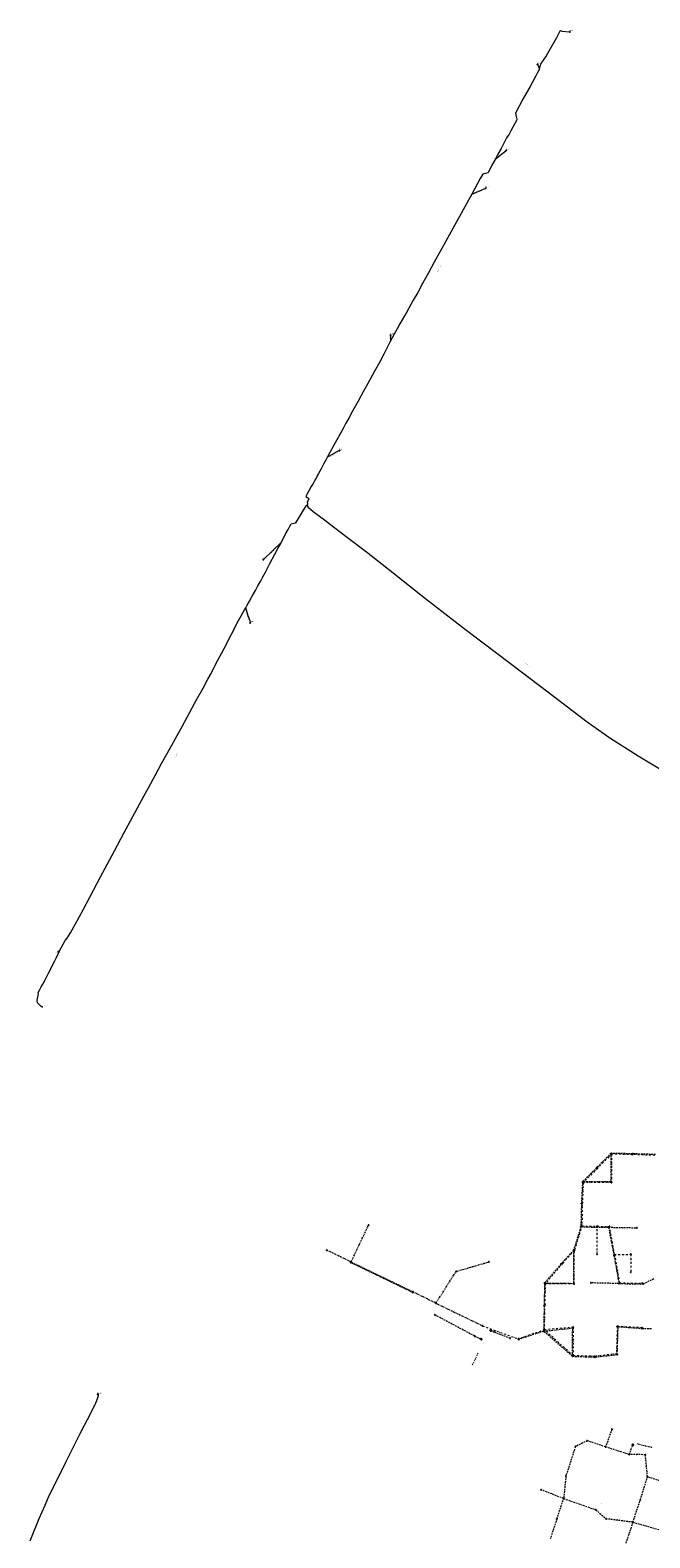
# Model space of a CAD drawing. Extents: x 149823 to 156818, y 468751 to 475536.
# Tile 15 of 27: x 152530 to 153429, y 472647 to 474834. Entities that reach past the tile are written whole.
import ezdxf
from ezdxf.enums import TextEntityAlignment as Align
from ezdxf.lldxf.tags import DXFTag

# ---------------------------------------------------------------- set-up
doc = ezdxf.new("R2010")
doc.units = 0
doc.header["$LTSCALE"] = 0.5
for name, pattern in [('RI-DWA-SO', [11, 5, -3, 0, -3]), ('RI-GWA-SO', [18.45, 6, -1.8, 1.75, -1.8, 1.75, -1.8, 1.75, -1.8]), ('RI-HWA-SO', [7.4, 5, -2.4]), ('RI-OVERIG-SO', [17, 5, -2, 2, -2, 0, -2, 2, -2])]:
    doc.linetypes.add(name, pattern=pattern)
doc.layers.get('0').update_dxf_attribs({"linetype": 'CONTINUOUS'})
for name, color, linetype, lineweight in [('B-OI-RI-DWA-G', 42, 'RI-DWA-SO', 18), ('B-OI-RI-DWA_RIOOLPUT-S-250', 42, 'CONTINUOUS', 18), ('B-OI-RI-GWA-G', 11, 'RI-GWA-SO', 18), ('B-OI-RI-GWA_RIOOLPUT-S-250', 11, 'CONTINUOUS', 18), ('B-OI-RI-HWA-G', 151, 'RI-HWA-SO', 18), ('B-OI-RI-HWA_RIOOLPUT-S-250', 151, 'CONTINUOUS', 18), ('B-OI-RI-OVERIG_DUIKER-G', 171, 'RI-OVERIG-SO', 18), ('B-OI-RI-OVERIG_STROMINGSRICHTING-T70', 252, 'CONTINUOUS', 70), ('B-OI-RI-PERSLEIDING-G', 210, 'RI-PERS-SO', 18), ('B-OI-RI-PERSLEIDING-T30', 210, 'CONTINUOUS', 35), ('B-OI-RI-PERSLEIDING_PUTNUMMER-T50', 210, 'CONTINUOUS', 50), ('B-OI-RI-PERSLEIDING_RIOOLPUT_POMPPUT-S-250', 210, 'CONTINUOUS', 18)]:
    doc.layers.add(name, color=color, linetype=linetype, lineweight=lineweight)
doc.layers.add('UITLAAT', color=151, linetype='CONTINUOUS')
doc.styles.add('NLCS-ISO', font='NLCS-ISO.ttf')
doc.styles.add('NLCS-ISO-M250-T30', font='NLCS-ISO.ttf', dxfattribs={"height": 0.75})
doc.styles.add('NLCS-ISO-M250-T50', font='NLCS-ISO.ttf', dxfattribs={"height": 1.25})
doc.styles.add('NLCS-ISO-M250-T70', font='NLCS-ISO.ttf', dxfattribs={"height": 1.75})
tags = doc.linetypes.add('RI-PERS-SO', pattern='A,7,-2,["P",Standard,S=1.8,R=0,X=-0.5,Y=-0.9],-2,7,-2,[102,NLCS.SHX,S=1,R=180,X=0,Y=0],-2', length=22).pattern_tags.tags
tags[6] = DXFTag(74, 10)

# ---------------------------------------------------------------- blocks, each defined once
blk = doc.blocks.new('SRI-PUT_INSPECTIE-SO')
at = {"flags": 128}
blk.add_lwpolyline([(-2, -2), (2, -2), (2, 2), (-2, 2)], close=True, dxfattribs=at)
blk.add_circle((0, 0), 2)
at = {"style": 'NLCS-ISO'}
blk.add_text('I', height=2.5, dxfattribs=at).set_placement((0, 0), align=Align.MIDDLE_CENTER)
blk = doc.blocks.new('B-SRI-PUT_POMPPUT-SO')
for p, q in [((-1.7, -1), (0, 2)), ((0, 2), (1.7, -1)), ((1.7, -1), (-1.7, -1))]:
    blk.add_line(p, q)
blk.add_lwpolyline([(-2, -2), (2, -2), (2, 2), (-2, 2)], close=True)
blk.add_circle((0, 0), 2)

msp = doc.modelspace()

# ---------------------------------------------------------------- linework, layer by layer
at = {"layer": 'B-OI-RI-DWA-G'}
for points in [[(153373.9, 473203.8), (153353.1, 473183.2)], [(153373.9, 473203.8), (153373.6, 473162.8)], [(153403.9, 473203.3), (153373.9, 473203.8)], [(153353.1, 473183.2), (153332.7, 473162.4)], [(153436.6, 473202), (153403.9, 473203.3)], [(153332.7, 473162.4), (153331.4, 473133.6)], [(153373.6, 473162.8), (153332.7, 473162.4)], [(153331.4, 473133.6), (153330.8, 473099.7)], [(153330.8, 473099.7), (153319.8, 473064.2)], [(153330.8, 473099.7), (153352.9, 473099.2)], [(153352.7, 473058.8), (153352.9, 473099.2)], [(153352.9, 473099.2), (153370.8, 473098.7)], [(153378, 473058.4), (153370.8, 473098.7)], [(153319.8, 473064.2), (153302.6, 473045.6)], [(153319.4, 473015.5), (153319.8, 473064.2)], [(153378, 473058.4), (153401.7, 473058.5)], [(153378, 473058.4), (153385.3, 473017.1)], [(153401.7, 473058.5), (153401.6, 473032.6)], [(153302.6, 473045.6), (153277.3, 473015.9)], [(153277.3, 473015.9), (153277.1, 472984.9)], [(153319.4, 473015.5), (153277.3, 473015.9)], [(153385.3, 473017.1), (153418.4, 473016.5)], [(153276.5, 472949), (153277.1, 472984.9)], [(153186.6, 472954.9), (153238.8, 472935.8)], [(153276.5, 472949), (153238.8, 472935.8)], [(153318.2, 472952.7), (153276.5, 472949)], [(153318, 472911.4), (153276.5, 472949)], [(153318.2, 472952.7), (153318, 472911.4)], [(153382, 472953.7), (153380.9, 472914.1)], [(153418.3, 472952), (153382, 472953.7)], [(153349, 472910.5), (153318, 472911.4)], [(153380.9, 472914.1), (153349, 472910.5)]]:
    msp.add_lwpolyline(points, dxfattribs=at)
at = {"layer": 'B-OI-RI-GWA-G'}
for points in [[(152995.9, 473047.4), (153021.3, 473101)], [(152995.9, 473047.4), (152960.6, 473064.6)], [(152995.5, 473046.5), (152995.9, 473047.4)], [(153085.5, 473003.1), (152995.5, 473046.5)], [(152995.9, 473047.4), (153085.9, 473004)], [(153118.9, 472987.6), (153148.3, 473033.8)], [(153148.3, 473033.8), (153195.8, 473047.5)], [(153085.5, 473003.1), (153085.9, 473004)], [(153118.9, 472987.6), (153085.9, 473004)], [(153118.9, 472987.6), (153186.6, 472954.9)]]:
    msp.add_lwpolyline(points, dxfattribs=at)
at = {"layer": 'B-OI-RI-HWA-G'}
for points in [[(153373, 473204.9), (153352.4, 473184.2)], [(153373, 473204.9), (153372.7, 473163.7)], [(153404.5, 473204.3), (153373, 473204.9)], [(153437.5, 473203.2), (153404.5, 473204.3)], [(153352.4, 473184.2), (153331.6, 473163.4)], [(153331.6, 473163.4), (153330.1, 473132.3)], [(153372.7, 473163.7), (153331.6, 473163.4)], [(153330.1, 473132.3), (153329.3, 473098.3)], [(153329.3, 473098.3), (153318.7, 473064.5)], [(153329.3, 473098.3), (153369.4, 473097.8)], [(153369.4, 473097.8), (153410.4, 473097)], [(153369.4, 473097.8), (153377.3, 473057)], [(153318.7, 473064.5), (153300.4, 473044.2)], [(153318.7, 473064.5), (153318.6, 473016.4)], [(153377.3, 473057), (153384.5, 473016.1)], [(153300.4, 473044.2), (153276.5, 473016.8)], [(153276.5, 473016.8), (153276, 472983.7)], [(153276.5, 473016.8), (153318.6, 473016.4)], [(153384.5, 473016.1), (153343.9, 473017.1)], [(153384.5, 473016.1), (153419.7, 473015.5)], [(153419.7, 473015.5), (153435.4, 473023.5)], [(153175.2, 472939.9), (153117.6, 472970.6)], [(153276, 472983.7), (153275.2, 472947)], [(153198.6, 472948), (153203.4, 472946)], [(153203.4, 472946), (153226.5, 472937.1)], [(153275.2, 472947), (153239.1, 472935)], [(153275.2, 472947), (153317.4, 472951.7)], [(153317.1, 472910.6), (153275.2, 472947)], [(153317.1, 472910.6), (153317.4, 472951.7)], [(153382, 472913.2), (153383.3, 472953.7)], [(153383.3, 472953.7), (153417.9, 472951.1)], [(153417.9, 472951.1), (153432.4, 472950.9)], [(153175.2, 472939.9), (153184.8, 472935.3)], [(153317.1, 472910.6), (153350.1, 472909.5)], [(153350.1, 472909.5), (153382, 472913.2)], [(153338.5, 472788.2), (153321.3, 472779.6)], [(153365.2, 472779.2), (153338.5, 472788.2)], [(153374.3, 472805), (153365.2, 472779.2)], [(153321.3, 472779.6), (153307.6, 472737)], [(153399.4, 472768.2), (153365.2, 472779.2)], [(153399.4, 472768.2), (153404.6, 472782.3)], [(153422.9, 472767.9), (153399.4, 472768.2)], [(153425.9, 472735.8), (153422.9, 472767.9)], [(153307.6, 472737), (153304.3, 472704.3)], [(153415.5, 472702.3), (153425.9, 472735.8)], [(153464.9, 472723.2), (153425.9, 472735.8)], [(153304.3, 472704.3), (153271.6, 472716.9)], [(153294.5, 472674.9), (153304.3, 472704.3)], [(153304.3, 472704.3), (153350.9, 472688.1)], [(153404.7, 472670), (153415.5, 472702.3)], [(153350.9, 472688.1), (153365.9, 472674.9)], [(153294.5, 472674.9), (153284.7, 472645.7)], [(153404.7, 472670), (153365.9, 472674.9)], [(153404.7, 472670), (153394.1, 472638.8)], [(153404.7, 472670), (153443, 472659.3)]]:
    msp.add_lwpolyline(points, dxfattribs=at)
at = {"layer": 'B-OI-RI-OVERIG_DUIKER-G'}
for points in [[(153172, 472898.1), (153180.3, 472915.6)], [(153411, 472784), (153433.3, 472778.3)]]:
    msp.add_lwpolyline(points, dxfattribs=at)
at = {"layer": 'B-OI-RI-PERSLEIDING-G'}
for points in [[(153313.3, 474831.3), (153312.2, 474831.2), (153302.3, 474831.8), (153299.6, 474832.7), (153299.1, 474832.7), (153298.8, 474832.6), (153293.8, 474822.7), (153279, 474796.9), (153272.3, 474787), (153270.3, 474783.3), (153269.1, 474779.1), (153268.7, 474777.1), (153265.7, 474771.5), (153263.4, 474766.7), (153255.6, 474752.4), (153245.2, 474733.6), (153234.8, 474714.3), (153234.6, 474713.3), (153235.6, 474708.9), (153236.6, 474705), (153235.7, 474702.8), (153227.6, 474688), (153225, 474683), (153221.5, 474678), (153220, 474675), (153213.4, 474662.4), (153208.5, 474653.1), (153204.7, 474646.4), (153200.2, 474638), (153194.8, 474627), (153186.9, 474625.3), (153183.4, 474618.9), (153170.9, 474596.2), (153125.5, 474513.8), (153116.6, 474497.6), (153108.1, 474482.1), (153099.6, 474466.6), (153092.5, 474453.6), (153086.1, 474442.1), (153075.6, 474423.4), (153073.3, 474419.4), (153070, 474413.7), (153066.8, 474408.1), (153062.7, 474400.9), (153058.3, 474393.1), (153055.3, 474387.6), (153054.4, 474385.8), (153052.3, 474381.6), (153049.4, 474375.8), (153044, 474365.2), (153037.4, 474353), (153029.3, 474338.2), (153020.3, 474321.7), (153013.6, 474309.5), (153006.1, 474295.9), (152998.5, 474282.1), (152992.5, 474271.1), (152988.5, 474264), (152984.3, 474256.4), (152979.5, 474247.5), (152975.1, 474239.6), (152970.6, 474231.2), (152965.2, 474221.4), (152963.3, 474217.8), (152960.1, 474212), (152956.6, 474205.5), (152952.3, 474197.6), (152948.5, 474190.7), (152947.3, 474188.5), (152945.5, 474185.2), (152943.4, 474181.3), (152940.8, 474176.6), (152938.2, 474172), (152934.7, 474165.8), (152931.8, 474160.6), (152930.2, 474157.8), (152932.5, 474155.9), (152934.5, 474154.2), (152933.4, 474152), (152932.3, 474149.9), (152932.3, 474149.2), (152932.6, 474148.6), (152932.5, 474146.2), (152932.3, 474145.6)], [(153266.4, 474784), (153269.1, 474778.8)], [(153205, 474646.6), (153221, 474659.6)], [(153170.9, 474596.2), (153191.2, 474604.6)], [(153053.2, 474391.5), (153053.2, 474383.5)], [(152961.4, 474214.4), (152977.9, 474224.1), (152978.3, 474224.2), (152978.6, 474224.2), (152979.1, 474224.2)], [(152548.7, 473417), (152547.7, 473417.2), (152545.8, 473418.2), (152541.1, 473423.2), (152540.7, 473427.2), (152541.7, 473433.9), (152542.2, 473436.1), (152542, 473438), (152543.7, 473441.4), (152546.5, 473446.4), (152548.7, 473450.5), (152552.1, 473456.8), (152557.1, 473466.1), (152566.3, 473484), (152567.8, 473486.9), (152568.1, 473487.8), (152570.8, 473494.1), (152572.1, 473496.9), (152572.1, 473497), (152572.4, 473497.5), (152581.3, 473513.6), (152584.1, 473517.1), (152588.6, 473524.8), (152595.9, 473537.6), (152601.4, 473547.4), (152607.8, 473559.3), (152617, 473576.6), (152632.4, 473606.1), (152652.6, 473643.7), (152666.4, 473669.4), (152685.7, 473705.3), (152695.1, 473722.8), (152701.8, 473735.2), (152712, 473753.9), (152721.1, 473770.5), (152733.2, 473792.8), (152750.7, 473824.2), (152762, 473844.7), (152772.3, 473863.5), (152781.1, 473879.7), (152788.1, 473892.5), (152792.7, 473900.9), (152800.2, 473915.9), (152807.8, 473930), (152811.7, 473937.1), (152822.3, 473958), (152832, 473976.7), (152838.9, 473989), (152841.3, 473993.2), (152843, 473996.3), (152845, 473999.8), (152848.5, 474006), (152852.5, 474013), (152857.1, 474021.2), (152860.8, 474027.9), (152864.8, 474035.2), (152867.8, 474041), (152871.5, 474047.9), (152875.1, 474054.6), (152878.2, 474060.4), (152885.3, 474073.8), (152889.6, 474082), (152892.3, 474087), (152894.8, 474091.5), (152897.9, 474097.4), (152901.3, 474103.7), (152904.5, 474109.6), (152907, 474114.4), (152908.9, 474118), (152913, 474118.8), (152915.8, 474119.3), (152919.6, 474125.9), (152926.9, 474137.9), (152931.2, 474144.4), (152932.3, 474145.6)], [(152932.3, 474145.6), (152932.4, 474145), (152932.7, 474143.7), (152933.8, 474142.1), (152941.1, 474136), (152957.5, 474123.6), (152970.4, 474113.8), (152990.8, 474098.3), (153018.3, 474077.5), (153057.1, 474046.8), (153101.7, 474011.1), (153161.7, 473964.8), (153229, 473913.8), (153281.1, 473874.1), (153338.3, 473830.8), (153371.2, 473807.4), (153412.6, 473781.6), (153471.8, 473745.6)], [(152894.8, 474091.5), (152868.6, 474066)], [(152849.6, 473974.3), (152849.6, 473974.8), (152850.1, 473975.9), (152848.6, 473979.5), (152847.7, 473982.2), (152846.6, 473984.5), (152843, 473996.3)], [(152572.1, 473496.9), (152571.2, 473497)], [(152530.3, 472642.9), (152543.3, 472675.2), (152551.9, 472694.8), (152558, 472708.6), (152571.3, 472735.5), (152582.1, 472757.2), (152595.8, 472784), (152602.6, 472797.5), (152609.2, 472810.7), (152617.7, 472827.3), (152625.6, 472843.2), (152627.2, 472846.4), (152628.2, 472849.3), (152629.6, 472853.6), (152629.4, 472854.6), (152628.4, 472855.2)]]:
    msp.add_lwpolyline(points, dxfattribs=at)

# ---------------------------------------------------------------- block references
at = {"layer": 'B-OI-RI-DWA_RIOOLPUT-S-250', "xscale": 0.25, "yscale": 0.25, "zscale": 0.25}
for p in [(153373.9, 473203.8), (153403.9, 473203.3), (153353.1, 473183.2), (153332.7, 473162.4), (153373.6, 473162.8), (153331.4, 473133.6), (153330.8, 473099.7), (153352.9, 473099.2), (153370.8, 473098.7), (153319.8, 473064.2), (153352.7, 473058.8), (153378, 473058.4), (153401.7, 473058.5), (153302.6, 473045.6), (153401.6, 473032.6), (153277.3, 473015.9), (153319.4, 473015.5), (153385.3, 473017.1), (153418.4, 473016.5), (153277.1, 472984.9), (153186.6, 472954.9), (153276.5, 472949), (153318.2, 472952.7), (153382, 472953.7), (153418.3, 472952), (153238.8, 472935.8), (153318, 472911.4), (153349, 472910.5), (153380.9, 472914.1)]:
    msp.add_blockref('SRI-PUT_INSPECTIE-SO', p, dxfattribs=at)
at = {"layer": 'B-OI-RI-GWA_RIOOLPUT-S-250', "xscale": 0.25, "yscale": 0.25, "zscale": 0.25}
for p in [(153021.3, 473100.8), (152960.6, 473064.6), (152995.5, 473046.5), (152995.9, 473047.4), (153148.3, 473033.8), (153195.8, 473047.5), (153085.5, 473003.1), (153085.9, 473004), (153118.9, 472987.6)]:
    msp.add_blockref('SRI-PUT_INSPECTIE-SO', p, dxfattribs=at)
at = {"layer": 'B-OI-RI-HWA_RIOOLPUT-S-250', "xscale": 0.25, "yscale": 0.25, "zscale": 0.25}
for p in [(153373, 473204.9), (153404.5, 473204.3), (153352.4, 473184.2), (153331.6, 473163.4), (153372.7, 473163.7), (153330.1, 473132.3), (153329.3, 473098.3), (153369.4, 473097.8), (153410.4, 473097), (153318.7, 473064.5), (153377.3, 473057), (153300.4, 473044.2), (153276.5, 473016.8), (153318.6, 473016.4), (153343.9, 473017.1), (153384.5, 473016.1), (153419.7, 473015.5), (153117.6, 472970.6), (153276, 472983.7), (153203.4, 472946), (153275.2, 472947), (153317.4, 472951.7), (153383.3, 472953.7), (153417.9, 472951.1), (153175.2, 472939.9), (153226.5, 472937.1), (153239.1, 472935), (153317.1, 472910.6), (153350.1, 472909.5), (153382, 472913.2), (153338.5, 472788.2), (153374.3, 472805), (153321.3, 472779.6), (153365.2, 472779.2), (153399.4, 472768.2), (153422.9, 472767.9), (153307.6, 472737), (153425.9, 472735.8), (153271.6, 472716.9), (153304.3, 472704.3), (153415.5, 472702.3), (153350.9, 472688.1), (153294.5, 472674.9), (153365.9, 472674.9), (153404.7, 472670)]:
    msp.add_blockref('SRI-PUT_INSPECTIE-SO', p, dxfattribs=at)
at = {"layer": 'B-OI-RI-PERSLEIDING_RIOOLPUT_POMPPUT-S-250', "xscale": 0.25, "yscale": 0.25, "zscale": 0.25}
for p in [(153313.3, 474831.3), (153266.4, 474784), (153221, 474659.6), (153191.2, 474604.6), (153053.2, 474391.5), (152979.1, 474224.2), (152868.6, 474066), (152849.6, 473974.3), (152571.2, 473497), (152628.4, 472855.2)]:
    msp.add_blockref('B-SRI-PUT_POMPPUT-SO', p, dxfattribs=at)
at = {"layer": 'UITLAAT', "xscale": 0.25, "yscale": 0.25, "zscale": 0.25}
for p in [(153198.6, 472948), (153184.8, 472935.3), (153404.6, 472782.3)]:
    msp.add_blockref('SRI-PUT_INSPECTIE-SO', p, dxfattribs=at)

# ---------------------------------------------------------------- texts
at = {"layer": 'B-OI-RI-OVERIG_STROMINGSRICHTING-T70', "style": 'NLCS-ISO-M250-T70'}
for rotation, p in [(358.8541, (153388.7, 473204.6)), (358.8541, (153388.7, 473204.6)), (359.427, (153388.9, 473203.5)), (359.427, (153388.9, 473203.5)), (358.2811, (153421, 473203.7)), (358.2811, (153421, 473203.7)), (45.2637, (153362.7, 473194.5)), (45.2637, (153362.7, 473194.5)), (44.6907, (153363.5, 473193.5)), (44.6907, (153363.5, 473193.5)), (89.3814, (153372.8, 473184.3)), (89.3814, (153372.8, 473184.3)), (89.9544, (153373.7, 473183.3)), (89.9544, (153373.7, 473183.3)), (357.7082, (153420.3, 473202.7)), (357.7082, (153420.3, 473202.7)), (45.2637, (153342, 473173.8)), (45.2637, (153342, 473173.8)), (45.8366, (153342.9, 473172.8)), (45.8366, (153342.9, 473172.8)), (180.4817, (153352.2, 473163.6)), (180.4817, (153352.2, 473163.6)), (180.4817, (153353.2, 473162.6)), (180.4817, (153353.2, 473162.6)), (87.0896, (153330.9, 473147.9)), (87.0896, (153330.9, 473147.9)), (87.0896, (153332, 473148)), (87.0896, (153332, 473148)), (88.8085, (153329.7, 473115.3)), (88.8085, (153329.7, 473115.3)), (88.8085, (153331.1, 473116.6)), (88.8085, (153331.1, 473116.6)), (178.7628, (153341.8, 473099.4)), (178.7628, (153341.8, 473099.4)), (179.3358, (153349.3, 473098)), (179.3358, (153349.3, 473098)), (178.1899, (153361.9, 473098.9)), (178.1899, (153361.9, 473098.9)), (178.7628, (153389.9, 473097.4)), (178.7628, (153389.9, 473097.4)), (244.653, (153008.6, 473074.1)), (244.653, (153008.6, 473074.1)), (72.7656, (153324, 473081.4)), (72.7656, (153324, 473081.4)), (72.7656, (153325.3, 473081.9)), (72.7656, (153325.3, 473081.9)), (89.9544, (153352.8, 473079)), (89.9544, (153352.8, 473079)), (100.8406, (153373.3, 473077.4)), (100.8406, (153373.3, 473077.4)), (100.2676, (153374.4, 473078.5)), (100.2676, (153374.4, 473078.5)), (334.2169, (152978.3, 473056)), (334.2169, (152978.3, 473056)), (47.5555, (153309.6, 473054.4)), (47.5555, (153309.6, 473054.4)), (46.9825, (153311.2, 473054.9)), (46.9825, (153311.2, 473054.9)), (180.4817, (153389.9, 473058.4)), (180.4817, (153389.9, 473058.4)), (64.1713, (152995.7, 473046.9)), (64.1713, (152995.7, 473046.9)), (195.9516, (153172.1, 473040.7)), (195.9516, (153172.1, 473040.7)), (48.7014, (153288.5, 473030.5)), (48.7014, (153288.5, 473030.5)), (49.2744, (153289.9, 473030.8)), (49.2744, (153289.9, 473030.8)), (89.9544, (153318.7, 473040.4)), (89.9544, (153318.7, 473040.4)), (89.3814, (153319.6, 473039.8)), (89.3814, (153319.6, 473039.8)), (100.2676, (153380.9, 473036.5)), (100.2676, (153380.9, 473036.5)), (100.2676, (153381.7, 473037.7)), (100.2676, (153381.7, 473037.7)), (89.9544, (153401.6, 473045.6)), (89.9544, (153401.6, 473045.6)), (334.2169, (153040.5, 473024.8)), (334.2169, (153040.5, 473024.8)), (334.2169, (153040.9, 473025.7)), (334.2169, (153040.9, 473025.7)), (237.7775, (153133.6, 473010.7)), (237.7775, (153133.6, 473010.7)), (179.3358, (153297.6, 473016.6)), (179.3358, (153297.6, 473016.6)), (179.3358, (153298.3, 473015.7)), (179.3358, (153298.3, 473015.7)), (358.2811, (153364.2, 473016.6)), (358.2811, (153364.2, 473016.6)), (178.7628, (153401.8, 473016.8)), (178.7628, (153401.8, 473016.8)), (178.7628, (153402.1, 473015.8)), (178.7628, (153402.1, 473015.8)), (206.8378, (153427.5, 473019.5)), (206.8378, (153427.5, 473019.5)), (64.1713, (153085.7, 473003.5)), (64.1713, (153085.7, 473003.5)), (333.6439, (153102.4, 472995.8)), (333.6439, (153102.4, 472995.8)), (269.2902, (153276.3, 473000.3)), (269.2902, (153276.3, 473000.3)), (89.9544, (153277.2, 473000.4)), (89.9544, (153277.2, 473000.4)), (334.2169, (153152.7, 472971.2)), (334.2169, (153152.7, 472971.2)), (88.8085, (153275.6, 472965.4)), (88.8085, (153275.6, 472965.4)), (88.8085, (153276.8, 472966.9)), (88.8085, (153276.8, 472966.9)), (331.9251, (153146.4, 472955.2)), (331.9251, (153146.4, 472955.2)), (337.6546, (153201, 472947)), (337.6546, (153201, 472947)), (159.2823, (153212.9, 472944.9)), (159.2823, (153212.9, 472944.9)), (338.8006, (153215, 472941.5)), (338.8006, (153215, 472941.5)), (17.1887, (153257, 472941.4)), (17.1887, (153257, 472941.4)), (20.6265, (153257.8, 472942)), (20.6265, (153257.8, 472942)), (186.2113, (153296.3, 472949.3)), (186.2113, (153296.3, 472949.3)), (185.0654, (153297.4, 472950.8)), (185.0654, (153297.4, 472950.8)), (177.044, (153400.2, 472952.8)), (177.044, (153400.2, 472952.8)), (355.4163, (153400.6, 472952.4)), (355.4163, (153400.6, 472952.4)), (179.3358, (153425.2, 472951)), (179.3358, (153425.2, 472951)), (334.2169, (153180, 472937.6)), (334.2169, (153180, 472937.6)), (139.2287, (153296.2, 472928.8)), (139.2287, (153296.2, 472928.8)), (138.0828, (153297.3, 472930.2)), (138.0828, (153297.3, 472930.2)), (269.2902, (153317.2, 472931.1)), (269.2902, (153317.2, 472931.1)), (269.8631, (153318.1, 472932.1)), (269.8631, (153318.1, 472932.1)), (268.7172, (153381.4, 472933.9)), (268.7172, (153381.4, 472933.9)), (268.1442, (153382.6, 472933.5)), (268.1442, (153382.6, 472933.5)), (178.1899, (153333.5, 472911)), (178.1899, (153333.5, 472911)), (178.1899, (153333.6, 472910)), (178.1899, (153333.6, 472910)), (186.2113, (153365, 472912.3)), (186.2113, (153365, 472912.3)), (186.7842, (153366.1, 472911.4)), (186.7842, (153366.1, 472911.4)), (250.9555, (153369.7, 472792.1)), (250.9555, (153370.7, 472790.4)), (206.8378, (153329.9, 472783.9)), (206.2648, (153330.6, 472782.9)), (341.0924, (153351.9, 472783.7)), (341.0924, (153352.5, 472782.2)), (342.2383, (153382.3, 472773.7)), (341.6654, (153382.4, 472772.2)), (69.9009, (153402, 472775.2)), (69.9009, (153402, 472775.2)), (359.427, (153410.2, 472766.8)), (359.427, (153411.1, 472768)), (252.1014, (153314.5, 472758.3)), (252.1014, (153315.6, 472758.1)), (275.2022, (153423.2, 472750.6)), (275.2022, (153424.4, 472751.8)), (338.8006, (153288, 472710.6)), (339.9465, (153288.5, 472711.9)), (264.1335, (153306, 472720.7)), (264.7065, (153307.4, 472721.3)), (163.293, (153375, 472701.9)), (252.1014, (153419.3, 472718)), (252.6744, (153420.7, 472719.1)), (251.5285, (153299.4, 472689.6)), (251.5285, (153300.5, 472689.4)), (341.0924, (153327.6, 472696.2)), (341.0924, (153328.6, 472697.6)), (318.747, (153358.4, 472681.5)), (319.893, (153359, 472683.1)), (223.4535, (153359, 472697)), (250.9555, (153408.9, 472686.6)), (251.5285, (153410.1, 472686.1)), (251.5285, (153289.6, 472660.3)), (251.5285, (153290.5, 472659.6)), (352.5515, (153385.3, 472674.2)), (352.5515, (153385.3, 472672.4)), (344.5301, (153423.8, 472664.6)), (343.9572, (153424, 472665.9)), (251.5285, (153398.1, 472655)), (250.9555, (153399.4, 472654.4))]:
    msp.add_text('>', height=1.75, rotation=rotation, dxfattribs=at).set_placement(p, align=Align.MIDDLE_CENTER)
at = {"layer": 'B-OI-RI-PERSLEIDING-T30', "style": 'NLCS-ISO-M250-T30'}
for rotation, p in [(298.1206, (153266.8, 474780.9)), (38.9611, (153213.6, 474652.3)), (22.3454, (153181.4, 474599.5)), (60.7335, (153123.6, 474487.9)), (270.6186, (153052.2, 474387.5)), (29.2208, (152970.8, 474218.4)), (44.1178, (152882.4, 474078)), (286.6614, (152845.3, 473985)), (324.4766, (153250.5, 473914.8)), (62.4524, (152741.4, 473780.8)), (354.8434, (152571.6, 473496))]:
    msp.add_text(' 75 Polyethyleen Rond', height=0.75, rotation=rotation, dxfattribs=at).set_placement(p, align=Align.MIDDLE_CENTER)
at = {"layer": 'B-OI-RI-PERSLEIDING_PUTNUMMER-T50', "style": 'NLCS-ISO-M250-T50'}
for s, p in [('DG144', (153315.3, 474833.3)), ('DG140', (153268.4, 474786)), ('DG143', (153223, 474661.6)), ('DG142', (153193.2, 474606.6)), ('DG138', (153055.2, 474393.5)), ('DG141', (152981.1, 474226.2)), ('DG137', (152870.6, 474068)), ('DG139', (152851.6, 473976.3)), ('DG133', (152573.2, 473499)), ('106DG01', (152630.4, 472857.2))]:
    msp.add_text(s, height=1.25, dxfattribs=at).set_placement(p, align=Align.MIDDLE_CENTER)

doc.saveas('drawing.dxf')
